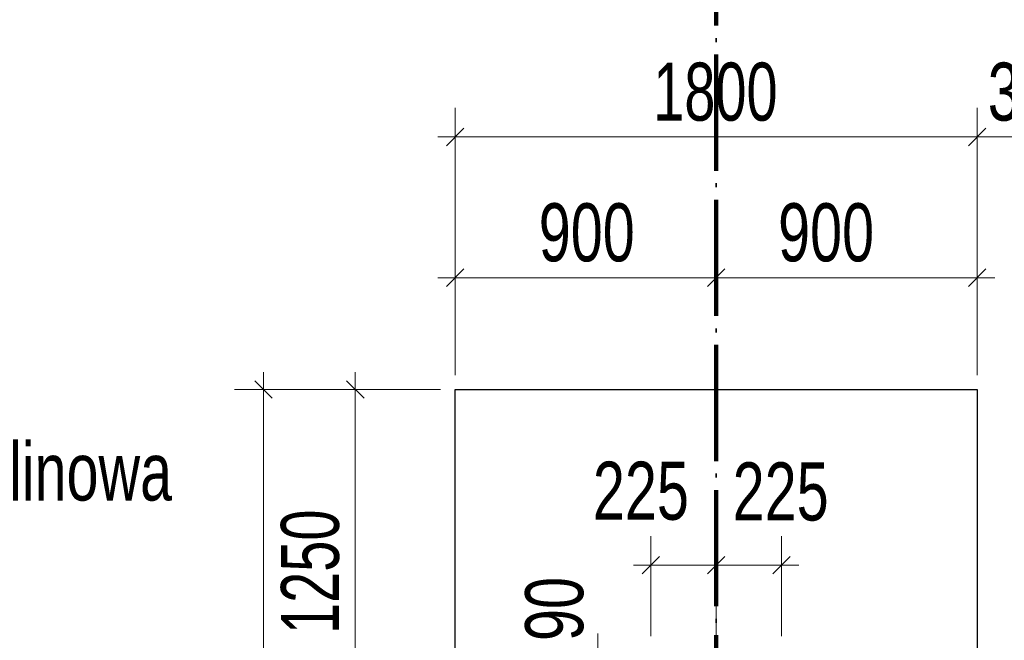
# Model space of a CAD drawing. Header units: millimetres. Extents: x 0 to 60000, y 0 to 29700.
# Tile 82 of 86: x 33850 to 37244, y 22161 to 24299. Entities that reach past the tile are written whole.
import ezdxf

# ---------------------------------------------------------------- set-up
doc = ezdxf.new("R2010")
doc.units = ezdxf.units.MM
doc.linetypes.add('STRICHPUNKT2_S11', pattern=[500, 400, -50, 0, -50])
doc.linetypes.add('STRICHPUNKT2_S5', pattern=[1100, 800, -100, 100, -100])
for name, color, linetype, lineweight in [('Ogólne', 7, 'Continuous', 25), ('Osie', 30, 'STRICHPUNKT2_S5', 18), ('Standard', 7, 'Continuous', 25)]:
    doc.layers.add(name, color=color, linetype=linetype, lineweight=lineweight)
doc.styles.add('ARIAL', font='ARIAL.TTF')

msp = doc.modelspace()

# ---------------------------------------------------------------- linework, layer by layer
at = {"layer": 'Ogólne', "color": 4, "linetype": 'Continuous', "lineweight": 13, "transparency": 33554687}
for p, q in [((35351, 23894.9), (35351, 23994.9)), ((37151, 23894.9), (37151, 23994.9)), ((37151, 23894.9), (37151, 23994.9)), ((35351, 23894.9), (35291, 23894.9)), ((35321, 23864.9), (35381, 23924.9)), ((35351, 23894.9), (35351, 23794.9)), ((35351, 23894.9), (35351, 23074.8)), ((37151, 23894.9), (37091, 23894.9)), ((37121, 23864.9), (37181, 23924.9)), ((37121, 23864.9), (37181, 23924.9)), ((37151, 23894.9), (37151, 23794.9)), ((37151, 23894.9), (37151, 23074.8)), ((37151, 23894.9), (37211, 23894.9)), ((37151, 23894.9), (37151, 23794.9)), ((37151, 23894.9), (37151, 23894.9)), ((37151, 23894.9), (37547.5, 23894.9)), ((35351, 23410.2), (35351, 23510.2)), ((36251, 23410.2), (36251, 23510.2)), ((37151, 23410.2), (37151, 23510.2)), ((35321, 23380.2), (35381, 23440.2)), ((36221, 23380.2), (36281, 23440.2)), ((37121, 23380.2), (37181, 23440.2)), ((35351, 23410.2), (35291, 23410.2)), ((35351, 23410.2), (35351, 23310.2)), ((36251, 23410.2), (36251, 23310.2)), ((36251, 23410.2), (37151, 23410.2)), ((37151, 23410.2), (37151, 23310.2)), ((37151, 23410.2), (37211, 23410.2)), ((34690.5, 23024.8), (34690.5, 23084.8)), ((35006.9, 23024.8), (35006.9, 23084.8)), ((34720.5, 22994.8), (34660.5, 23054.8)), ((35036.9, 22994.8), (34976.9, 23054.8)), ((34690.5, 23024.8), (34590.5, 23024.8)), ((34690.5, 23024.8), (34790.5, 23024.8)), ((34690.5, 23024.8), (35301, 23024.8)), ((35006.9, 23024.8), (34906.9, 23024.8)), ((35006.9, 23024.8), (35106.9, 23024.8)), ((35006.9, 23024.8), (35301, 23024.8)), ((35006.9, 21774.8), (35006.9, 23024.8)), ((36026, 22420), (36026, 22520)), ((36251, 22420), (36251, 22520)), ((36476, 22420), (36476, 22520)), ((35996, 22390), (36056, 22450)), ((36221, 22390), (36281, 22450)), ((36446, 22390), (36506, 22450)), ((36026, 22420), (35966, 22420)), ((36026, 22420), (36026, 22320)), ((36026, 22420), (36251, 22420)), ((36251, 22420), (36251, 22320)), ((36251, 22420), (36251, 22174.8)), ((36251, 22420), (36476, 22420)), ((36476, 22420), (36476, 22320)), ((36476, 22420), (36476, 22174.8)), ((36476, 22420), (36536, 22420)), ((35843, 22124.8), (35843, 22184.8))]:
    msp.add_line(p, q, dxfattribs=at)
for points in [[(35351, 23894.9), (35958.2, 23894.9), (35958.2, 23894.9), (37151, 23894.9)], [(35351, 23410.2), (35564.9, 23410.2), (35564.9, 23410.2), (36251, 23410.2)], [(34690.5, 20324.8), (34690.5, 21303.9), (34690.5, 21303.9), (34690.5, 23024.8)], [(36026, 22420), (36026, 22189.2), (36026, 22189.2), (36026, 22174.8)]]:
    msp.add_lwpolyline(points, dxfattribs=at)
at = {"layer": 'Osie', "color": 1, "linetype": 'STRICHPUNKT2_S11', "lineweight": 140, "transparency": 33554687}
msp.add_line((36251, 4274.8), (36251, 25274.8), dxfattribs=at)
at = {"layer": 'Standard', "color": 3, "linetype": 'Continuous', "lineweight": 25, "transparency": 33554687}
for p, q in [((35351, 21924.8), (35351, 23024.8)), ((35351, 23024.8), (37151, 23024.8)), ((37151, 23024.8), (37151, 21924.8))]:
    msp.add_line(p, q, dxfattribs=at)

# ---------------------------------------------------------------- texts
at = {"layer": 'Ogólne', "color": 3, "linetype": 'Continuous', "lineweight": 25, "transparency": 33554687, "char_height": 200, "attachment_point": 7, "style": 'ARIAL'}
for s, insert, width in [('\\W0.69;1800', (36033.8, 23948.3), 513.25), ('\\W0.71;397', (37187.3, 23948.4), 403.887), ('\\W0.71;900', (35639.3, 23463.6), 403.902), ('\\W0.71;900', (36464.3, 23463.6), 403.894), ('\\W0.71;225', (35826, 22573.4), 403.894), ('\\W0.71;225', (36307.7, 22570.8), 403.894)]:
    msp.add_mtext(s, dxfattribs=dict(at, insert=insert, width=width))
at = {"layer": 'Ogólne', "color": 3, "linetype": 'Continuous', "lineweight": 25, "transparency": 33554687, "char_height": 200, "attachment_point": 7, "rotation": 90, "style": 'ARIAL'}
for s, insert, width in [('\\W0.69;1250', (34953.4, 22182.6), 513.257), ('\\W0.71;90', (35795.3, 22158.4), 292.719)]:
    msp.add_mtext(s, dxfattribs=dict(at, insert=insert, width=width))
at = {"layer": 'Standard', "color": 2, "linetype": 'Continuous', "lineweight": 50, "transparency": 33554687, "insert": (32655.3, 22639.6), "char_height": 200, "width": 1801.914, "attachment_point": 7, "style": 'ARIAL'}
msp.add_mtext('\\W0.71;Belka Podwalinowa', dxfattribs=at)

doc.saveas('drawing.dxf')
